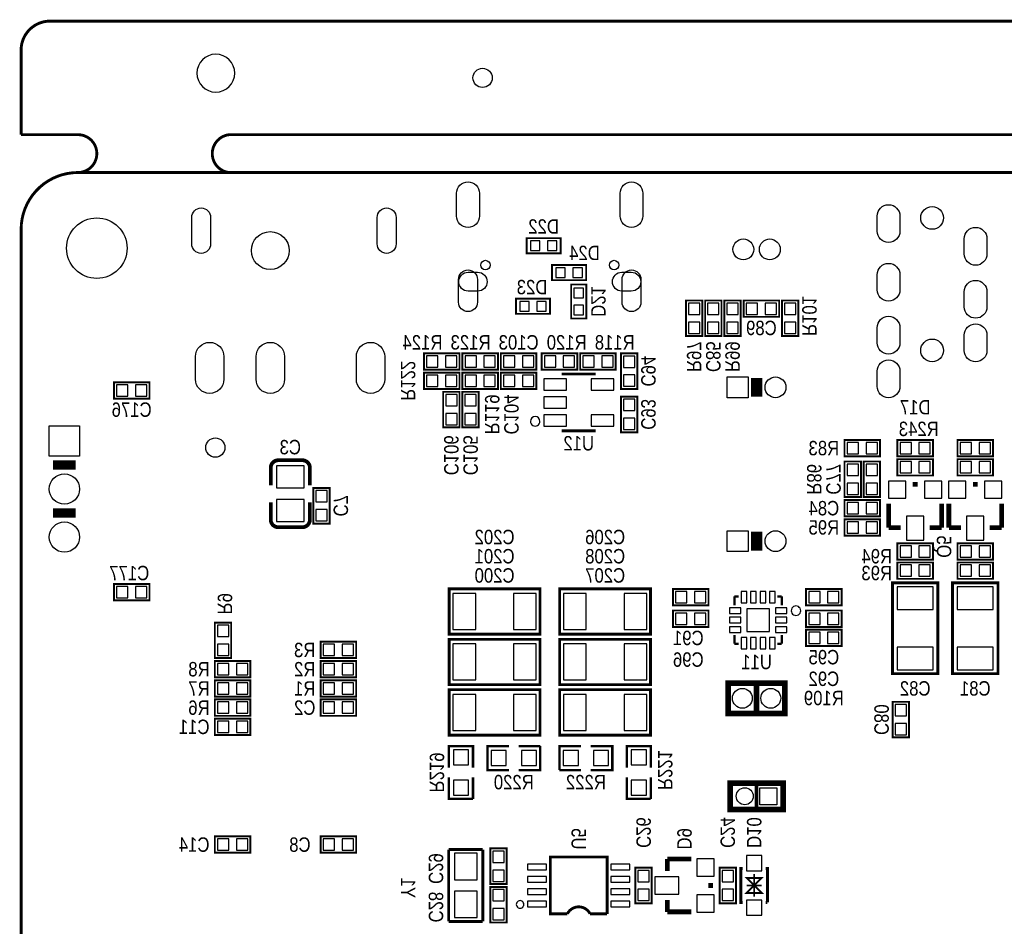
# Model space of a CAD drawing. Extents: x 0 to 155, y -8 to 98.
# Tile 2 of 5: x 0 to 52, y 50 to 98. Entities that reach past the tile are written whole.
import ezdxf
from ezdxf.enums import TextEntityAlignment as Align

# ---------------------------------------------------------------- set-up
doc = ezdxf.new("R2010")
doc.units = 0
doc.layers.add('DXF', color=140, linetype='CONTINUOUS')

msp = doc.modelspace()

# ---------------------------------------------------------------- linework, layer by layer
at = {"layer": 'DXF'}
for points, const_width in [([(0, 96.476058, -0.414214), (1.524, 98.000058)], 0.1524), ([(2.999994, 90.000074, 0.999992), (2.999994, 92.00007)], 0.150114), ([(10.999978, 90.000074, -0.899993), (10.999978, 92.00007)], 0.150114), ([(2.999994, 0), (146.99996, 0, 0.414214), (149.999954, 2.999994), (149.999954, 87.00008, 0.414214), (146.99996, 90.000074), (2.999994, 90.000074, 0.414214), (0, 87.00008), (0, 2.999994, 0.414214), (2.999994, 0)], 0.1524), ([(13.18895, 73.475088), (13.18895, 74.395076, -0.4144), (13.589, 74.794872)], 0.199898), ([(13.589, 74.794872), (14.859, 74.795126, -0.414214), (15.25905, 74.395076)], 0.199898), ([(15.25905, 72.574912), (15.25905, 71.654924, -0.414214), (14.859, 71.254874)], 0.199898), ([(14.859, 71.254874), (13.589, 71.254874, -0.414214), (13.18895, 71.654924)], 0.199898), ([(30.063948, 50.823876, 0.618124), (28.864052, 50.823876)], 0.150114)]:
    msp.add_lwpolyline(points, format="xyb", dxfattribs=dict(at, const_width=const_width))
for points, const_width in [([(1.524, 98.000058), (148.475954, 98.000058)], 0.1524), ([(0, 92.00007), (0, 96.476058)], 0.1524), ([(2.999994, 92.00007), (0, 92.00007)], 0.1524), ([(10.999978, 92.00007), (70.999858, 92.00007)], 0.1524), ([(26.709878, 85.73135), (28.509722, 85.73135), (28.509722, 86.53145), (26.709878, 86.53145), (26.709878, 85.73135)], 0.100076), ([(29.855922, 85.10905), (28.056078, 85.10905), (28.056078, 84.30895), (29.855922, 84.30895), (29.855922, 85.10905)], 0.100076), ([(29.06395, 84.084922), (29.06395, 82.285078), (29.86405, 82.285078), (29.86405, 84.084922), (29.06395, 84.084922)], 0.100076), ([(26.151078, 82.53095), (27.950922, 82.53095), (27.950922, 83.33105), (26.151078, 83.33105), (26.151078, 82.53095)], 0.100076), ([(35.9918, 81.3562), (35.9918, 83.2358), (35.1282, 83.2358), (35.1282, 81.3562), (35.9918, 81.3562)], 0.1016), ([(37.0078, 81.3562), (37.0078, 83.2358), (36.1442, 83.2358), (36.1442, 81.3562), (37.0078, 81.3562)], 0.1016), ([(38.0238, 81.3562), (38.0238, 83.2358), (37.1602, 83.2358), (37.1602, 81.3562), (38.0238, 81.3562)], 0.1016), ([(38.1762, 82.3722), (40.0558, 82.3722), (40.0558, 83.2358), (38.1762, 83.2358), (38.1762, 82.3722)], 0.1016), ([(40.2082, 83.2358), (40.2082, 81.3562), (41.0718, 81.3562), (41.0718, 83.2358), (40.2082, 83.2358)], 0.1016), ([(23.1648, 80.4418), (21.2852, 80.4418), (21.2852, 79.5782), (23.1648, 79.5782), (23.1648, 80.4418)], 0.1016), ([(23.3172, 79.5782), (25.1968, 79.5782), (25.1968, 80.4418), (23.3172, 80.4418), (23.3172, 79.5782)], 0.1016), ([(27.2288, 80.4418), (25.3492, 80.4418), (25.3492, 79.5782), (27.2288, 79.5782), (27.2288, 80.4418)], 0.1016), ([(27.5082, 79.5782), (29.3878, 79.5782), (29.3878, 80.4418), (27.5082, 80.4418), (27.5082, 79.5782)], 0.1016), ([(31.4198, 80.4418), (29.5402, 80.4418), (29.5402, 79.5782), (31.4198, 79.5782), (31.4198, 80.4418)], 0.1016), ([(32.5628, 78.5622), (32.5628, 80.4418), (31.6992, 80.4418), (31.6992, 78.5622), (32.5628, 78.5622)], 0.1016), ([(23.1648, 79.4258), (21.2852, 79.4258), (21.2852, 78.5622), (23.1648, 78.5622), (23.1648, 79.4258)], 0.1016), ([(23.3172, 78.5622), (25.1968, 78.5622), (25.1968, 79.4258), (23.3172, 79.4258), (23.3172, 78.5622)], 0.1016), ([(27.2288, 79.4258), (25.3492, 79.4258), (25.3492, 78.5622), (27.2288, 78.5622), (27.2288, 79.4258)], 0.1016), ([(30.363922, 79.351124), (28.564078, 79.351124)], 0.150114), ([(38.862, 78.147926), (38.862, 79.148178)], 0.599948), ([(4.9022, 78.0542), (6.7818, 78.0542), (6.7818, 78.9178), (4.9022, 78.9178), (4.9022, 78.0542)], 0.1016), ([(22.3012, 78.4098), (22.3012, 76.5302), (23.1648, 76.5302), (23.1648, 78.4098), (22.3012, 78.4098)], 0.1016), ([(23.3172, 78.4098), (23.3172, 76.5302), (24.1808, 76.5302), (24.1808, 78.4098), (23.3172, 78.4098)], 0.1016), ([(31.6992, 78.1558), (31.6992, 76.2762), (32.5628, 76.2762), (32.5628, 78.1558), (31.6992, 78.1558)], 0.1016), ([(28.564078, 76.350876), (30.363922, 76.350876)], 0.150114), ([(45.3898, 75.8698), (43.5102, 75.8698), (43.5102, 75.0062), (45.3898, 75.0062), (45.3898, 75.8698)], 0.1016), ([(46.3042, 75.0062), (48.1838, 75.0062), (48.1838, 75.8698), (46.3042, 75.8698), (46.3042, 75.0062)], 0.1016), ([(49.4792, 75.0062), (51.3588, 75.0062), (51.3588, 75.8698), (49.4792, 75.8698), (49.4792, 75.0062)], 0.1016), ([(2.885948, 74.54392), (1.686052, 74.54392)], 0.500126), ([(15.25905, 74.395076), (15.25905, 73.475088)], 0.199898), ([(43.5102, 74.7268), (43.5102, 72.8472), (44.3738, 72.8472), (44.3738, 74.7268), (43.5102, 74.7268)], 0.1016), ([(44.5262, 74.7268), (44.5262, 72.8472), (45.3898, 72.8472), (45.3898, 74.7268), (44.5262, 74.7268)], 0.1016), ([(48.1838, 74.8538), (46.3042, 74.8538), (46.3042, 73.9902), (48.1838, 73.9902), (48.1838, 74.8538)], 0.1016), ([(51.3588, 74.8538), (49.4792, 74.8538), (49.4792, 73.9902), (51.3588, 73.9902), (51.3588, 74.8538)], 0.1016), ([(16.3068, 71.4502), (16.3068, 73.3298), (15.4432, 73.3298), (15.4432, 71.4502), (16.3068, 71.4502)], 0.1016), ([(47.117, 73.5203), (47.371, 73.5203)], 0.254), ([(50.292, 73.5203), (50.546, 73.5203)], 0.254), ([(13.18895, 71.654924), (13.18895, 72.574912)], 0.199898), ([(45.3898, 72.6948), (43.5102, 72.6948), (43.5102, 71.8312), (45.3898, 71.8312), (45.3898, 72.6948)], 0.1016), ([(45.847, 71.2343), (45.847, 72.5043)], 0.254), ([(48.641, 71.2343), (48.641, 72.5043)], 0.254), ([(49.022, 71.2343), (49.022, 72.5043)], 0.254), ([(51.816, 71.2343), (51.816, 72.5043)], 0.254), ([(2.885948, 72.00392), (1.686052, 72.00392)], 0.500126), ([(38.862, 70.019926), (38.862, 71.020178)], 0.599948), ([(45.3898, 71.6788), (43.5102, 71.6788), (43.5102, 70.8152), (45.3898, 70.8152), (45.3898, 71.6788)], 0.1016), ([(46.482, 71.2343), (45.847, 71.2343)], 0.254), ([(48.006, 71.2343), (48.641, 71.2343)], 0.254), ([(49.657, 71.2343), (49.022, 71.2343)], 0.254), ([(51.181, 71.2343), (51.816, 71.2343)], 0.254), ([(46.3042, 69.5452), (48.1838, 69.5452), (48.1838, 70.4088), (46.3042, 70.4088), (46.3042, 69.5452)], 0.1016), ([(51.3588, 70.4088), (49.4792, 70.4088), (49.4792, 69.5452), (51.3588, 69.5452), (51.3588, 70.4088)], 0.1016), ([(46.3042, 68.5292), (48.1838, 68.5292), (48.1838, 69.3928), (46.3042, 69.3928), (46.3042, 68.5292)], 0.1016), ([(51.3588, 69.3928), (49.4792, 69.3928), (49.4792, 68.5292), (51.3588, 68.5292), (51.3588, 69.3928)], 0.1016), ([(6.7818, 68.2498), (4.9022, 68.2498), (4.9022, 67.3862), (6.7818, 67.3862), (6.7818, 68.2498)], 0.1016), ([(48.443896, 65.313052), (48.443896, 63.512954), (46.044104, 63.512954), (46.044104, 68.313046), (48.443896, 68.313046), (48.443896, 65.313052)], 0.150114), ([(51.618896, 65.313052), (51.618896, 63.512954), (49.219104, 63.512954), (49.219104, 68.313046), (51.618896, 68.313046), (51.618896, 65.313052)], 0.150114), ([(24.419052, 65.602104), (22.618954, 65.602104), (22.618954, 68.001896), (27.419046, 68.001896), (27.419046, 65.602104), (24.419052, 65.602104)], 0.150114), ([(30.261052, 65.602104), (28.460954, 65.602104), (28.460954, 68.001896), (33.261046, 68.001896), (33.261046, 65.602104), (30.261052, 65.602104)], 0.150114), ([(36.322, 67.9958), (34.4424, 67.9958), (34.4424, 67.1322), (36.322, 67.1322), (36.322, 67.9958)], 0.1016), ([(37.694362, 67.594734), (37.910516, 67.594734)], 0.127), ([(37.694362, 67.594734), (37.694362, 67.134232)], 0.127), ([(40.19423, 67.594734), (39.96055, 67.594734)], 0.127), ([(40.19423, 67.594734), (40.19423, 67.134232)], 0.127), ([(41.4782, 67.1322), (43.3578, 67.1322), (43.3578, 67.9958), (41.4782, 67.9958), (41.4782, 67.1322)], 0.1016), ([(36.322, 66.8528), (34.4424, 66.8528), (34.4424, 65.9892), (36.322, 65.9892), (36.322, 66.8528)], 0.1016), ([(41.4782, 65.9892), (43.3578, 65.9892), (43.3578, 66.8528), (41.4782, 66.8528), (41.4782, 65.9892)], 0.1016), ([(11.0998, 64.3382), (11.0998, 66.2178), (10.2362, 66.2178), (10.2362, 64.3382), (11.0998, 64.3382)], 0.1016), ([(37.694362, 65.094866), (37.694362, 65.568068)], 0.127), ([(40.19423, 65.094866), (40.19423, 65.568068)], 0.127), ([(43.3578, 65.8368), (41.4782, 65.8368), (41.4782, 64.9732), (43.3578, 64.9732), (43.3578, 65.8368)], 0.1016), ([(17.7038, 65.2018), (15.8242, 65.2018), (15.8242, 64.3382), (17.7038, 64.3382), (17.7038, 65.2018)], 0.1016), ([(24.419052, 62.935104), (22.618954, 62.935104), (22.618954, 65.334896), (27.419046, 65.334896), (27.419046, 62.935104), (24.419052, 62.935104)], 0.150114), ([(30.261052, 62.935104), (28.460954, 62.935104), (28.460954, 65.334896), (33.261046, 65.334896), (33.261046, 62.935104), (30.261052, 62.935104)], 0.150114), ([(37.694362, 65.094866), (37.910516, 65.094866)], 0.127), ([(40.19423, 65.094866), (39.96055, 65.094866)], 0.127), ([(10.2362, 63.3222), (12.1158, 63.3222), (12.1158, 64.1858), (10.2362, 64.1858), (10.2362, 63.3222)], 0.1016), ([(15.8242, 63.3222), (17.7038, 63.3222), (17.7038, 64.1858), (15.8242, 64.1858), (15.8242, 63.3222)], 0.1016), ([(10.2362, 62.3062), (12.1158, 62.3062), (12.1158, 63.1698), (10.2362, 63.1698), (10.2362, 62.3062)], 0.1016), ([(15.8242, 62.3062), (17.7038, 62.3062), (17.7038, 63.1698), (15.8242, 63.1698), (15.8242, 62.3062)], 0.1016), ([(40.161972, 63.01486), (37.361876, 63.01486), (37.361876, 61.41466), (40.362124, 61.41466), (40.362124, 63.01486), (40.161972, 63.01486)], 0.299974), ([(38.862, 63.01486), (38.862, 61.41466)], 0.299974), ([(24.419052, 60.268104), (22.618954, 60.268104), (22.618954, 62.667896), (27.419046, 62.667896), (27.419046, 60.268104), (24.419052, 60.268104)], 0.150114), ([(30.261052, 60.268104), (28.460954, 60.268104), (28.460954, 62.667896), (33.261046, 62.667896), (33.261046, 60.268104), (30.261052, 60.268104)], 0.150114), ([(10.2362, 61.2902), (12.1158, 61.2902), (12.1158, 62.1538), (10.2362, 62.1538), (10.2362, 61.2902)], 0.1016), ([(15.8242, 61.2902), (17.7038, 61.2902), (17.7038, 62.1538), (15.8242, 62.1538), (15.8242, 61.2902)], 0.1016), ([(46.9138, 60.1472), (46.9138, 62.0268), (46.0502, 62.0268), (46.0502, 60.1472), (46.9138, 60.1472)], 0.1016), ([(10.2362, 60.2742), (12.1158, 60.2742), (12.1158, 61.1378), (10.2362, 61.1378), (10.2362, 60.2742)], 0.1016), ([(23.876, 58.547), (23.876, 59.69), (22.606, 59.69), (22.606, 58.547)], 0.127), ([(25.781, 59.69), (24.638, 59.69), (24.638, 58.42), (25.781, 58.42)], 0.127), ([(26.289, 58.42), (27.432, 58.42), (27.432, 59.69)], 0.127), ([(27.432, 59.69), (26.289, 59.69)], 0.127), ([(29.591, 59.69), (28.448, 59.69), (28.448, 58.42)], 0.127), ([(30.099, 58.42), (31.242, 58.42), (31.242, 59.69), (30.099, 59.69)], 0.127), ([(33.274, 58.547), (33.274, 59.69), (32.004, 59.69), (32.004, 58.547)], 0.127), ([(28.448, 58.42), (29.591, 58.42)], 0.127), ([(22.606, 58.039), (22.606, 56.896), (23.876, 56.896)], 0.127), ([(23.876, 56.896), (23.876, 58.039)], 0.127), ([(32.004, 58.039), (32.004, 56.896), (33.274, 56.896)], 0.127), ([(33.274, 56.896), (33.274, 58.039)], 0.127), ([(39.96309, 57.738264), (37.462968, 57.738264), (37.462968, 56.338216), (40.263064, 56.338216), (40.263064, 57.738264), (39.96309, 57.738264)], 0.299974), ([(38.863016, 57.738264), (38.863016, 56.338216)], 0.199898), ([(12.1158, 54.9148), (10.2362, 54.9148), (10.2362, 54.0512), (12.1158, 54.0512), (12.1158, 54.9148)], 0.1016), ([(17.7038, 54.9148), (15.8242, 54.9148), (15.8242, 54.0512), (17.7038, 54.0512), (17.7038, 54.9148)], 0.1016), ([(22.59584, 54.22392), (22.59584, 50.42408)], 0.14986), ([(24.39416, 54.22392), (22.59584, 54.22392)], 0.14986), ([(24.39416, 50.42408), (24.39416, 54.22392)], 0.14986), ([(25.654, 52.4002), (25.654, 54.2798), (24.7904, 54.2798), (24.7904, 52.4002), (25.654, 52.4002)], 0.1016), ([(30.964124, 50.823876), (30.964124, 53.824124), (27.963876, 53.824124), (27.963876, 50.823876), (28.864052, 50.823876)], 0.150114), ([(34.1503, 53.086), (34.1503, 53.721)], 0.254), ([(34.1503, 53.721), (35.4203, 53.721)], 0.254), ([(33.3248, 51.3842), (33.3248, 53.2638), (32.4612, 53.2638), (32.4612, 51.3842), (33.3248, 51.3842)], 0.1016), ([(36.9062, 53.2638), (36.9062, 51.3842), (37.7698, 51.3842), (37.7698, 53.2638), (36.9062, 53.2638)], 0.1016), ([(38.135052, 51.424078), (38.034976, 51.424078), (38.034976, 53.223922), (38.135052, 53.223922)], 0.150114), ([(39.435024, 51.424078), (39.435024, 53.223922), (39.334948, 53.223922)], 0.150114), ([(36.4363, 52.451), (36.4363, 52.197)], 0.254), ([(38.735, 52.324), (38.33495, 51.92395), (39.13505, 51.92395), (38.735, 52.324), (39.13505, 52.72405), (38.33495, 52.72405), (38.735, 52.324)], 0.100076), ([(38.735, 51.724052), (38.735, 52.923948)], 0.100076), ([(24.7904, 52.2478), (24.7904, 50.3682), (25.654, 50.3682), (25.654, 52.2478), (24.7904, 52.2478)], 0.1016), ([(38.33495, 52.324), (39.13505, 52.324)], 0.100076), ([(34.1503, 51.562), (34.1503, 50.927)], 0.254), ([(34.1503, 50.927), (35.4203, 50.927)], 0.254), ([(39.435024, 51.424078), (39.334948, 51.424078)], 0.150114), ([(22.59584, 50.42408), (24.39416, 50.42408)], 0.14986), ([(30.063948, 50.823876), (30.964124, 50.823876)], 0.150114)]:
    msp.add_lwpolyline(points, dxfattribs=dict(at, const_width=const_width))
msp.add_lwpolyline([(11.286998, 95.25, 1), (9.287002, 95.25, 1), (11.286998, 95.25)], format="xyb", dxfattribs=at)
for points in [[(23.013924, 87.699977), (23.013924, 88.900127, -1), (24.21382, 88.900127), (24.21382, 87.699977, -1)], [(31.653988, 87.699977), (31.653988, 88.900127, -1), (32.853884, 88.900127), (32.853884, 87.699977, -1)], [(10.01522, 87.626444), (10.01522, 86.226904, -1), (9.01446, 86.226904), (9.01446, 87.626444, -1)], [(19.81454, 87.626444), (19.81454, 86.226904, -1), (18.81378, 86.226904), (18.81378, 87.626444, -1)], [(45.237908, 86.900004), (45.237908, 87.700104, -1), (46.437804, 87.700104), (46.437804, 86.900004, -1)], [(49.837848, 85.700108), (49.837848, 86.500208, -1), (51.037744, 86.500208), (51.037744, 85.700108, -1)], [(23.113873, 83.150202), (23.113873, 84.350098, -1), (24.113871, 84.350098), (24.113871, 83.150202, -1)], [(31.753937, 83.150202), (31.753937, 84.350098, -1), (32.753935, 84.350098), (32.753935, 83.150202, -1)], [(45.237908, 83.800188), (45.237908, 84.600288, -1), (46.437804, 84.600288), (46.437804, 83.800188, -1)], [(23.623905, 84.729955), (24.124031, 84.729955, -1), (24.124031, 83.729957), (23.623905, 83.729957, -1)], [(31.743777, 84.729955), (32.243903, 84.729955, -1), (32.243903, 83.729957), (31.743777, 83.729957, -1)], [(49.837848, 82.900012), (49.837848, 83.700112, -1), (51.037744, 83.700112), (51.037744, 82.900012, -1)], [(45.237908, 81.000092), (45.237908, 81.800192, -1), (46.437804, 81.800192), (46.437804, 81.000092, -1)], [(49.837848, 80.600042), (49.837848, 81.400142, -1), (51.037744, 81.400142), (51.037744, 80.600042, -1)], [(10.714482, 80.274922), (10.714482, 79.075026, -1), (9.214358, 79.075026), (9.214358, 80.274922, -1)], [(13.914882, 80.274922), (13.914882, 79.075026, -1), (12.414758, 79.075026), (12.414758, 80.274922, -1)], [(19.213322, 80.274922), (19.213322, 79.075026, -1), (17.713198, 79.075026), (17.713198, 80.274922, -1)], [(45.237908, 78.700122), (45.237908, 79.500222, -1), (46.437804, 79.500222), (46.437804, 78.700122, -1)], [(27.413966, 76.851002, 1), (26.914034, 76.850998, 1)], [(41.194228, 66.844926, 1), (40.694364, 66.844674, 1)], [(26.564082, 51.324002, 1), (26.163918, 51.323998, 1)]]:
    msp.add_lwpolyline(points, format="xyb", close=True, dxfattribs=at)
for points in [[(26.909649, 86.381463), (26.909649, 85.881337), (27.409775, 85.881337), (27.409775, 86.381463)], [(27.809825, 86.381463), (27.809825, 85.881337), (28.309951, 85.881337), (28.309951, 86.381463)], [(28.756102, 84.45881), (28.756102, 84.958936), (28.255976, 84.958936), (28.255976, 84.45881)], [(29.656278, 84.45881), (29.656278, 84.958936), (29.156152, 84.958936), (29.156152, 84.45881)], [(29.714063, 83.885151), (29.213937, 83.885151), (29.213937, 83.385025), (29.714063, 83.385025)], [(26.350849, 83.181063), (26.350849, 82.680937), (26.850975, 82.680937), (26.850975, 83.181063)], [(27.251025, 83.181063), (27.251025, 82.680937), (27.751151, 82.680937), (27.751151, 83.181063)], [(29.714063, 82.984975), (29.213937, 82.984975), (29.213937, 82.484849), (29.714063, 82.484849)], [(35.26028, 82.496152), (35.85972, 82.496152), (35.85972, 83.095592), (35.26028, 83.095592)], [(36.27628, 82.496152), (36.87572, 82.496152), (36.87572, 83.095592), (36.27628, 83.095592)], [(37.29228, 82.496152), (37.89172, 82.496152), (37.89172, 83.095592), (37.29228, 83.095592)], [(38.316408, 83.10372), (38.316408, 82.50428), (38.915848, 82.50428), (38.915848, 83.10372)], [(39.316152, 83.10372), (39.316152, 82.50428), (39.915592, 82.50428), (39.915592, 83.10372)], [(40.93972, 83.095592), (40.34028, 83.095592), (40.34028, 82.496152), (40.93972, 82.496152)], [(35.26028, 81.496408), (35.85972, 81.496408), (35.85972, 82.095848), (35.26028, 82.095848)], [(36.27628, 81.496408), (36.87572, 81.496408), (36.87572, 82.095848), (36.27628, 82.095848)], [(37.29228, 81.496408), (37.89172, 81.496408), (37.89172, 82.095848), (37.29228, 82.095848)], [(40.93972, 82.095848), (40.34028, 82.095848), (40.34028, 81.496408), (40.93972, 81.496408)], [(22.024848, 79.71028), (22.024848, 80.30972), (21.425408, 80.30972), (21.425408, 79.71028)], [(23.024592, 79.71028), (23.024592, 80.30972), (22.425152, 80.30972), (22.425152, 79.71028)], [(23.457408, 80.30972), (23.457408, 79.71028), (24.056848, 79.71028), (24.056848, 80.30972)], [(24.457152, 80.30972), (24.457152, 79.71028), (25.056592, 79.71028), (25.056592, 80.30972)], [(26.088848, 79.71028), (26.088848, 80.30972), (25.489408, 80.30972), (25.489408, 79.71028)], [(27.088592, 79.71028), (27.088592, 80.30972), (26.489152, 80.30972), (26.489152, 79.71028)], [(27.648408, 80.30972), (27.648408, 79.71028), (28.247848, 79.71028), (28.247848, 80.30972)], [(28.648152, 80.30972), (28.648152, 79.71028), (29.247592, 79.71028), (29.247592, 80.30972)], [(30.279848, 79.71028), (30.279848, 80.30972), (29.680408, 80.30972), (29.680408, 79.71028)], [(31.279592, 79.71028), (31.279592, 80.30972), (30.680152, 80.30972), (30.680152, 79.71028)], [(31.83128, 79.702152), (32.43072, 79.702152), (32.43072, 80.301592), (31.83128, 80.301592)], [(22.024848, 78.69428), (22.024848, 79.29372), (21.425408, 79.29372), (21.425408, 78.69428)], [(23.024592, 78.69428), (23.024592, 79.29372), (22.425152, 79.29372), (22.425152, 78.69428)], [(23.457408, 79.29372), (23.457408, 78.69428), (24.056848, 78.69428), (24.056848, 79.29372)], [(24.457152, 79.29372), (24.457152, 78.69428), (25.056592, 78.69428), (25.056592, 79.29372)], [(26.088848, 78.69428), (26.088848, 79.29372), (25.489408, 79.29372), (25.489408, 78.69428)], [(27.088592, 78.69428), (27.088592, 79.29372), (26.489152, 79.29372), (26.489152, 78.69428)], [(27.614626, 78.50124), (28.813506, 78.50124), (28.813506, 79.10068), (27.614626, 79.10068)], [(30.114494, 78.50124), (31.313374, 78.50124), (31.313374, 79.10068), (30.114494, 79.10068)], [(31.83128, 78.702408), (32.43072, 78.702408), (32.43072, 79.301848), (31.83128, 79.301848)], [(37.311838, 78.097888), (37.311838, 79.197962), (38.411912, 79.197962), (38.411912, 78.097888)], [(5.042408, 78.78572), (5.042408, 78.18628), (5.641848, 78.18628), (5.641848, 78.78572)], [(6.042152, 78.78572), (6.042152, 78.18628), (6.641592, 78.18628), (6.641592, 78.78572)], [(23.03272, 78.269592), (22.43328, 78.269592), (22.43328, 77.670152), (23.03272, 77.670152)], [(24.04872, 78.269592), (23.44928, 78.269592), (23.44928, 77.670152), (24.04872, 77.670152)], [(27.614626, 77.55128), (28.813506, 77.55128), (28.813506, 78.15072), (27.614626, 78.15072)], [(32.43072, 78.015592), (31.83128, 78.015592), (31.83128, 77.416152), (32.43072, 77.416152)], [(23.03272, 77.269848), (22.43328, 77.269848), (22.43328, 76.670408), (23.03272, 76.670408)], [(24.04872, 77.269848), (23.44928, 77.269848), (23.44928, 76.670408), (24.04872, 76.670408)], [(27.614626, 76.60132), (28.813506, 76.60132), (28.813506, 77.20076), (27.614626, 77.20076)], [(30.114494, 76.60132), (31.313374, 76.60132), (31.313374, 77.20076), (30.114494, 77.20076)], [(32.43072, 77.015848), (31.83128, 77.015848), (31.83128, 76.416408), (32.43072, 76.416408)], [(1.486027, 76.613893), (3.085973, 76.613893), (3.085973, 75.013947), (1.486027, 75.013947)], [(44.249848, 75.13828), (44.249848, 75.73772), (43.650408, 75.73772), (43.650408, 75.13828)], [(45.249592, 75.13828), (45.249592, 75.73772), (44.650152, 75.73772), (44.650152, 75.13828)], [(46.444408, 75.73772), (46.444408, 75.13828), (47.043848, 75.13828), (47.043848, 75.73772)], [(47.444152, 75.73772), (47.444152, 75.13828), (48.043592, 75.13828), (48.043592, 75.73772)], [(49.619408, 75.73772), (49.619408, 75.13828), (50.218848, 75.13828), (50.218848, 75.73772)], [(50.619152, 75.73772), (50.619152, 75.13828), (51.218592, 75.13828), (51.218592, 75.73772)], [(13.489051, 73.335007), (14.958949, 73.335007), (14.958949, 74.495025), (13.489051, 74.495025)], [(44.24172, 74.586592), (43.64228, 74.586592), (43.64228, 73.987152), (44.24172, 73.987152)], [(45.25772, 74.586592), (44.65828, 74.586592), (44.65828, 73.987152), (45.25772, 73.987152)], [(47.043848, 74.12228), (47.043848, 74.72172), (46.444408, 74.72172), (46.444408, 74.12228)], [(48.043592, 74.12228), (48.043592, 74.72172), (47.444152, 74.72172), (47.444152, 74.12228)], [(50.218848, 74.12228), (50.218848, 74.72172), (49.619408, 74.72172), (49.619408, 74.12228)], [(51.218592, 74.12228), (51.218592, 74.72172), (50.619152, 74.72172), (50.619152, 74.12228)], [(44.24172, 73.586848), (43.64228, 73.586848), (43.64228, 72.987408), (44.24172, 72.987408)], [(45.25772, 73.586848), (44.65828, 73.586848), (44.65828, 72.987408), (45.25772, 72.987408)], [(45.8343, 73.6981), (45.8343, 72.7837), (46.7487, 72.7837), (46.7487, 73.6981)], [(47.7393, 73.6981), (47.7393, 72.7837), (48.6537, 72.7837), (48.6537, 73.6981)], [(49.0093, 73.6981), (49.0093, 72.7837), (49.9237, 72.7837), (49.9237, 73.6981)], [(50.9143, 73.6981), (50.9143, 72.7837), (51.8287, 72.7837), (51.8287, 73.6981)], [(15.57528, 72.590152), (16.17472, 72.590152), (16.17472, 73.189592), (15.57528, 73.189592)], [(13.489051, 71.554975), (14.958949, 71.554975), (14.958949, 72.714993), (13.489051, 72.714993)], [(44.249848, 71.96328), (44.249848, 72.56272), (43.650408, 72.56272), (43.650408, 71.96328)], [(45.249592, 71.96328), (45.249592, 72.56272), (44.650152, 72.56272), (44.650152, 71.96328)], [(15.57528, 71.590408), (16.17472, 71.590408), (16.17472, 72.189848), (15.57528, 72.189848)], [(46.7868, 71.8439), (46.7868, 70.5739), (47.7012, 70.5739), (47.7012, 71.8439)], [(49.9618, 71.8439), (49.9618, 70.5739), (50.8762, 70.5739), (50.8762, 71.8439)], [(44.249848, 70.94728), (44.249848, 71.54672), (43.650408, 71.54672), (43.650408, 70.94728)], [(45.249592, 70.94728), (45.249592, 71.54672), (44.650152, 71.54672), (44.650152, 70.94728)], [(37.311838, 69.969888), (37.311838, 71.069962), (38.411912, 71.069962), (38.411912, 69.969888)], [(46.444408, 70.27672), (46.444408, 69.67728), (47.043848, 69.67728), (47.043848, 70.27672)], [(47.444152, 70.27672), (47.444152, 69.67728), (48.043592, 69.67728), (48.043592, 70.27672)], [(50.218848, 69.67728), (50.218848, 70.27672), (49.619408, 70.27672), (49.619408, 69.67728)], [(51.218592, 69.67728), (51.218592, 70.27672), (50.619152, 70.27672), (50.619152, 69.67728)], [(46.444408, 69.26072), (46.444408, 68.66128), (47.043848, 68.66128), (47.043848, 69.26072)], [(47.444152, 69.26072), (47.444152, 68.66128), (48.043592, 68.66128), (48.043592, 69.26072)], [(50.218848, 68.66128), (50.218848, 69.26072), (49.619408, 69.26072), (49.619408, 68.66128)], [(51.218592, 68.66128), (51.218592, 69.26072), (50.619152, 69.26072), (50.619152, 68.66128)], [(5.641848, 67.51828), (5.641848, 68.11772), (5.042408, 68.11772), (5.042408, 67.51828)], [(6.641592, 67.51828), (6.641592, 68.11772), (6.042152, 68.11772), (6.042152, 67.51828)], [(24.019002, 65.85204), (24.019002, 67.75196), (22.819106, 67.75196), (22.819106, 65.85204)], [(27.218894, 65.85204), (27.218894, 67.75196), (26.018998, 67.75196), (26.018998, 65.85204)], [(29.861002, 65.85204), (29.861002, 67.75196), (28.661106, 67.75196), (28.661106, 65.85204)], [(33.060894, 65.85204), (33.060894, 67.75196), (31.860998, 67.75196), (31.860998, 65.85204)], [(35.182048, 67.26428), (35.182048, 67.86372), (34.582608, 67.86372), (34.582608, 67.26428)], [(36.181792, 67.26428), (36.181792, 67.86372), (35.582352, 67.86372), (35.582352, 67.26428)], [(38.344348, 67.254882), (38.344348, 67.85483), (38.044374, 67.85483), (38.044374, 67.254882)], [(38.844474, 67.254882), (38.844474, 67.85483), (38.5445, 67.85483), (38.5445, 67.254882)], [(39.344346, 67.254882), (39.344346, 67.85483), (39.044372, 67.85483), (39.044372, 67.254882)], [(39.844472, 67.254882), (39.844472, 67.85483), (39.544498, 67.85483), (39.544498, 67.254882)], [(41.618408, 67.86372), (41.618408, 67.26428), (42.217848, 67.26428), (42.217848, 67.86372)], [(42.618152, 67.86372), (42.618152, 67.26428), (43.217592, 67.26428), (43.217592, 67.86372)], [(48.19396, 68.112894), (46.29404, 68.112894), (46.29404, 66.912998), (48.19396, 66.912998)], [(51.36896, 68.112894), (49.46904, 68.112894), (49.46904, 66.912998), (51.36896, 66.912998)], [(35.182048, 66.12128), (35.182048, 66.72072), (34.582608, 66.72072), (34.582608, 66.12128)], [(36.181792, 66.12128), (36.181792, 66.72072), (35.582352, 66.72072), (35.582352, 66.12128)], [(38.034214, 66.694812), (38.034214, 66.994786), (37.434266, 66.994786), (37.434266, 66.694812)], [(39.544244, 65.744852), (39.544244, 66.944748), (38.344348, 66.944748), (38.344348, 65.744852)], [(40.454326, 66.694812), (40.454326, 66.994786), (39.854378, 66.994786), (39.854378, 66.694812)], [(41.618408, 66.72072), (41.618408, 66.12128), (42.217848, 66.12128), (42.217848, 66.72072)], [(42.618152, 66.72072), (42.618152, 66.12128), (43.217592, 66.12128), (43.217592, 66.72072)], [(10.36828, 65.478152), (10.96772, 65.478152), (10.96772, 66.077592), (10.36828, 66.077592)], [(38.034214, 66.194686), (38.034214, 66.49466), (37.434266, 66.49466), (37.434266, 66.194686)], [(40.454326, 66.194686), (40.454326, 66.49466), (39.854378, 66.49466), (39.854378, 66.194686)], [(38.034214, 65.69456), (38.034214, 65.994534), (37.434266, 65.994534), (37.434266, 65.69456)], [(40.454326, 65.69456), (40.454326, 65.994534), (39.854378, 65.994534), (39.854378, 65.69456)], [(42.217848, 65.10528), (42.217848, 65.70472), (41.618408, 65.70472), (41.618408, 65.10528)], [(43.217592, 65.10528), (43.217592, 65.70472), (42.618152, 65.70472), (42.618152, 65.10528)], [(10.36828, 64.478408), (10.96772, 64.478408), (10.96772, 65.077848), (10.36828, 65.077848)], [(16.563848, 64.47028), (16.563848, 65.06972), (15.964408, 65.06972), (15.964408, 64.47028)], [(17.563592, 64.47028), (17.563592, 65.06972), (16.964152, 65.06972), (16.964152, 64.47028)], [(24.019002, 63.18504), (24.019002, 65.08496), (22.819106, 65.08496), (22.819106, 63.18504)], [(27.218894, 63.18504), (27.218894, 65.08496), (26.018998, 65.08496), (26.018998, 63.18504)], [(29.861002, 63.18504), (29.861002, 65.08496), (28.661106, 65.08496), (28.661106, 63.18504)], [(33.060894, 63.18504), (33.060894, 65.08496), (31.860998, 65.08496), (31.860998, 63.18504)], [(38.344348, 64.83477), (38.344348, 65.434718), (38.044374, 65.434718), (38.044374, 64.83477)], [(38.844474, 64.83477), (38.844474, 65.434718), (38.5445, 65.434718), (38.5445, 64.83477)], [(39.344346, 64.83477), (39.344346, 65.434718), (39.044372, 65.434718), (39.044372, 64.83477)], [(39.844472, 64.83477), (39.844472, 65.434718), (39.544498, 65.434718), (39.544498, 64.83477)], [(48.19396, 64.913002), (46.29404, 64.913002), (46.29404, 63.713106), (48.19396, 63.713106)], [(51.36896, 64.913002), (49.46904, 64.913002), (49.46904, 63.713106), (51.36896, 63.713106)], [(10.376408, 64.05372), (10.376408, 63.45428), (10.975848, 63.45428), (10.975848, 64.05372)], [(11.376152, 64.05372), (11.376152, 63.45428), (11.975592, 63.45428), (11.975592, 64.05372)], [(15.964408, 64.05372), (15.964408, 63.45428), (16.563848, 63.45428), (16.563848, 64.05372)], [(16.964152, 64.05372), (16.964152, 63.45428), (17.563592, 63.45428), (17.563592, 64.05372)], [(10.376408, 63.03772), (10.376408, 62.43828), (10.975848, 62.43828), (10.975848, 63.03772)], [(11.376152, 63.03772), (11.376152, 62.43828), (11.975592, 62.43828), (11.975592, 63.03772)], [(15.964408, 63.03772), (15.964408, 62.43828), (16.563848, 62.43828), (16.563848, 63.03772)], [(16.964152, 63.03772), (16.964152, 62.43828), (17.563592, 62.43828), (17.563592, 63.03772)], [(10.376408, 62.02172), (10.376408, 61.42228), (10.975848, 61.42228), (10.975848, 62.02172)], [(11.376152, 62.02172), (11.376152, 61.42228), (11.975592, 61.42228), (11.975592, 62.02172)], [(15.964408, 62.02172), (15.964408, 61.42228), (16.563848, 61.42228), (16.563848, 62.02172)], [(16.964152, 62.02172), (16.964152, 61.42228), (17.563592, 61.42228), (17.563592, 62.02172)], [(24.019002, 60.51804), (24.019002, 62.41796), (22.819106, 62.41796), (22.819106, 60.51804)], [(27.218894, 60.51804), (27.218894, 62.41796), (26.018998, 62.41796), (26.018998, 60.51804)], [(29.861002, 60.51804), (29.861002, 62.41796), (28.661106, 62.41796), (28.661106, 60.51804)], [(33.060894, 60.51804), (33.060894, 62.41796), (31.860998, 62.41796), (31.860998, 60.51804)], [(46.18228, 61.287152), (46.78172, 61.287152), (46.78172, 61.886592), (46.18228, 61.886592)], [(10.376408, 61.00572), (10.376408, 60.40628), (10.975848, 60.40628), (10.975848, 61.00572)], [(11.376152, 61.00572), (11.376152, 60.40628), (11.975592, 60.40628), (11.975592, 61.00572)], [(46.18228, 60.287408), (46.78172, 60.287408), (46.78172, 60.886848), (46.18228, 60.886848)], [(22.84095, 58.69305), (23.64105, 58.69305), (23.64105, 59.49315), (22.84095, 59.49315)], [(25.63495, 58.65495), (25.63495, 59.45505), (24.83485, 59.45505), (24.83485, 58.65495)], [(27.23515, 58.65495), (27.23515, 59.45505), (26.43505, 59.45505), (26.43505, 58.65495)], [(28.64485, 59.45505), (28.64485, 58.65495), (29.44495, 58.65495), (29.44495, 59.45505)], [(30.24505, 59.45505), (30.24505, 58.65495), (31.04515, 58.65495), (31.04515, 59.45505)], [(32.23895, 58.69305), (33.03905, 58.69305), (33.03905, 59.49315), (32.23895, 59.49315)], [(22.84095, 57.09285), (23.64105, 57.09285), (23.64105, 57.89295), (22.84095, 57.89295)], [(32.23895, 57.09285), (33.03905, 57.09285), (33.03905, 57.89295), (32.23895, 57.89295)], [(39.938071, 57.488201), (39.938071, 56.588279), (39.038149, 56.588279), (39.038149, 57.488201)], [(10.975848, 54.18328), (10.975848, 54.78272), (10.376408, 54.78272), (10.376408, 54.18328)], [(11.975592, 54.18328), (11.975592, 54.78272), (11.376152, 54.78272), (11.376152, 54.18328)], [(16.563848, 54.18328), (16.563848, 54.78272), (15.964408, 54.78272), (15.964408, 54.18328)], [(17.563592, 54.18328), (17.563592, 54.78272), (16.964152, 54.78272), (16.964152, 54.18328)], [(24.92248, 53.540152), (25.52192, 53.540152), (25.52192, 54.139592), (24.92248, 54.139592)], [(22.895052, 52.624736), (24.094948, 52.624736), (24.094948, 54.024784), (22.895052, 54.024784)], [(36.6141, 53.7337), (35.6997, 53.7337), (35.6997, 52.8193), (36.6141, 52.8193)], [(38.33495, 53.098954), (39.13505, 53.098954), (39.13505, 53.899054), (38.33495, 53.899054)], [(24.92248, 52.540408), (25.52192, 52.540408), (25.52192, 53.139848), (24.92248, 53.139848)], [(26.764107, 53.149119), (27.764105, 53.149119), (27.764105, 53.449093), (26.764107, 53.449093)], [(31.163895, 53.149119), (32.163893, 53.149119), (32.163893, 53.449093), (31.163895, 53.449093)], [(32.59328, 52.524152), (33.19272, 52.524152), (33.19272, 53.123592), (32.59328, 53.123592)], [(37.63772, 53.123592), (37.03828, 53.123592), (37.03828, 52.524152), (37.63772, 52.524152)], [(26.764107, 52.499133), (27.764105, 52.499133), (27.764105, 52.799107), (26.764107, 52.799107)], [(31.163895, 52.499133), (32.163893, 52.499133), (32.163893, 52.799107), (31.163895, 52.799107)], [(34.7599, 52.7812), (33.4899, 52.7812), (33.4899, 51.8668), (34.7599, 51.8668)], [(25.52192, 52.107592), (24.92248, 52.107592), (24.92248, 51.508152), (25.52192, 51.508152)], [(26.764107, 51.848893), (27.764105, 51.848893), (27.764105, 52.148867), (26.764107, 52.148867)], [(31.163895, 51.848893), (32.163893, 51.848893), (32.163893, 52.148867), (31.163895, 52.148867)], [(32.59328, 51.524408), (33.19272, 51.524408), (33.19272, 52.123848), (32.59328, 52.123848)], [(37.63772, 52.123848), (37.03828, 52.123848), (37.03828, 51.524408), (37.63772, 51.524408)], [(22.895052, 50.623216), (24.094948, 50.623216), (24.094948, 52.023264), (22.895052, 52.023264)], [(36.6141, 51.8287), (35.6997, 51.8287), (35.6997, 50.9143), (36.6141, 50.9143)], [(38.33495, 50.748946), (39.13505, 50.748946), (39.13505, 51.549046), (38.33495, 51.549046)], [(25.52192, 51.107848), (24.92248, 51.107848), (24.92248, 50.508408), (25.52192, 50.508408)], [(26.764107, 51.198907), (27.764105, 51.198907), (27.764105, 51.498881), (26.764107, 51.498881)], [(31.163895, 51.198907), (32.163893, 51.198907), (32.163893, 51.498881), (31.163895, 51.498881)]]:
    msp.add_lwpolyline(points, close=True, dxfattribs=at)
for centre, radius in [((24.384, 95.000064), 0.508), ((48.137826, 87.600282), 0.599948), ((3.999992, 86.000082), 1.599946), ((13.16482, 85.875114), 0.99949), ((38.161976, 85.93709), 0.550037), ((39.562024, 85.93709), 0.550037), ((24.53386, 85.110066), 0.250063), ((31.333948, 85.110066), 0.250063), ((48.137826, 80.600042), 0.599948), ((39.861998, 78.648052), 0.550037), ((10.2616, 75.4634), 0.508), ((2.286, 73.27392), 0.799973), ((2.286, 70.73392), 0.799973), ((39.861998, 70.520052), 0.550037), ((38.111938, 62.21476), 0.525018), ((39.612062, 62.21476), 0.525018), ((38.237922, 57.03824), 0.449961)]:
    msp.add_circle(centre, radius, dxfattribs=at)

# ---------------------------------------------------------------- texts
at = {"layer": 'DXF', "text_generation_flag": 2, "width": 0.866667}
for s, p in [('D22', (27.6098, 86.7664)), ('D24', (29.7688, 85.3694)), ('D23', (27.0002, 83.566)), ('C89', (39.116, 81.407)), ('R124', (21.209, 80.645)), ('R123', (23.749, 80.645)), ('C103', (26.289, 80.645)), ('R120', (28.829, 80.645)), ('R118', (31.369, 80.645)), ('C176', (5.842, 77.089)), ('D17', (47.244, 77.216)), ('U12', (29.464, 75.311)), ('C3', (14.224, 75.1078)), ('R83', (42.418, 75.057)), ('C84', (42.418, 71.882)), ('R95', (42.418, 70.866)), ('C202', (25.019, 70.358)), ('C206', (30.861, 70.358)), ('C201', (25.019, 69.342)), ('C208', (30.861, 69.342)), ('R94', (45.212, 69.342)), ('C177', (5.715, 68.453)), ('R93', (45.212, 68.453)), ('C200', (25.019, 68.326)), ('C207', (30.861, 68.326)), ('C91', (35.2552, 65.024)), ('R3', (14.986, 64.389)), ('C96', (35.2552, 63.881)), ('C95', (42.418, 64.008)), ('R8', (9.398, 63.373)), ('R2', (14.986, 63.373)), ('U11', (38.862, 63.754)), ('C92', (42.418, 62.865)), ('R7', (9.398, 62.357)), ('R1', (14.986, 62.357)), ('C82', (47.244, 62.357)), ('C81', (50.419, 62.357)), ('R109', (42.418, 61.849)), ('R6', (9.398, 61.341)), ('C2', (14.986, 61.341)), ('C11', (9.144, 60.325)), ('R220', (26.033984, 57.404)), ('R222', (29.845, 57.404)), ('C14', (9.144, 54.102)), ('C8', (14.732, 54.102))]:
    msp.add_text(s, height=0.762, dxfattribs=at).set_placement(p, align=Align.CENTER)
for s, p in [('D21', (30.1244, 83.185)), ('R101', (41.275, 82.423)), ('R97', (35.179, 80.265016)), ('C85', (36.195, 80.265016)), ('R99', (37.211, 80.265016)), ('C94', (32.766, 79.503016)), ('R122', (20.066, 78.994)), ('R119', (24.511, 77.216)), ('C104', (25.527, 77.216)), ('C93', (32.766, 77.217016)), ('C106', (22.352, 75.058016)), ('C105', (23.368, 75.058016)), ('R86', (41.529, 73.788016)), ('C77', (42.545, 73.788016)), ('C7', (16.51, 72.39)), ('Q5', (48.387, 70.231)), ('R9', (10.3886, 67.2084)), ('C80', (45.085, 61.087)), ('R221', (33.655, 58.421016)), ('R219', (21.59, 58.294016)), ('C26', (32.512, 55.119016)), ('C24', (36.957, 55.119016)), ('D10', (38.354, 55.119016)), ('U5', (29.083, 54.788816)), ('D9', (34.671, 54.788816)), ('C29', (21.5392, 53.214016)), ('Y1', (20.066, 52.197)), ('C28', (21.5392, 51.182016))]:
    msp.add_text(s, height=0.762, rotation=270, dxfattribs=at).set_placement(p, align=Align.CENTER)
msp.add_text('R243', height=0.762, dxfattribs=at).set_placement((48.4886, 76.073))

doc.saveas('drawing.dxf')
